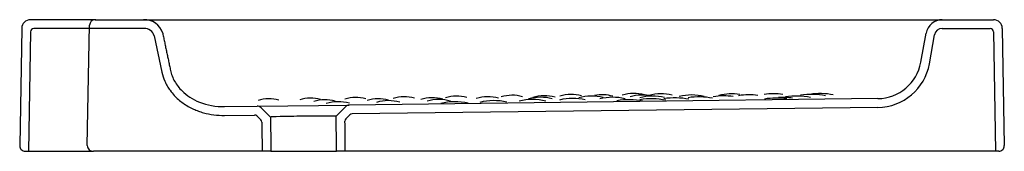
# Model space of a CAD drawing. Header units: millimetres. Extents: x -0.8 to 0, y 0 to 0.107.
import ezdxf

# ---------------------------------------------------------------- set-up
doc = ezdxf.new("R2010")
doc.units = ezdxf.units.MM
doc.layers.add('BLOCKS', color=3, linetype='Continuous')

msp = doc.modelspace()

# ---------------------------------------------------------------- linework, layer by layer
at = {"layer": 'BLOCKS'}
for p, q in [((-0.7381, 0.10669), (-0.79123, 0.10669)), ((-0.73874, 0.10669), (-0.69938, 0.10669)), ((-0.69938, 0.10669), (-0.07899, 0.10669)), ((-0.07899, 0.10669), (-0.05038, 0.10669)), ((-0.05038, 0.10669), (-0.00877, 0.10669)), ((-0.79834, 0.0997), (-0.8, 0.00452)), ((-0.79127, 0.09695), (-0.79296, 0)), ((-0.69802, 0.09958), (-0.7886, 0.09958)), ((-0.74513, 0.00452), (-0.74318, 0.10233)), ((-0.05038, 0.09958), (-0.01139, 0.09958)), ((-0.00873, 0.09695), (-0.00703, 0)), ((-0.00166, 0.0997), (0, 0.00452)), ((-0.69063, 0.09365), (-0.68442, 0.06412)), ((-0.06781, 0.07215), (-0.06362, 0.09567)), ((-0.0608, 0.0709), (-0.05662, 0.09442)), ((-0.10277, 0.0427), (-0.53226, 0.03739)), ((-0.63366, 0.03614), (-0.60706, 0.03647)), ((-0.60706, 0.03647), (-0.53226, 0.03739)), ((-0.59622, 0.02771), (-0.60391, 0.03521)), ((-0.54288, 0.02837), (-0.53539, 0.03605)), ((-0.10268, 0.03558), (-0.52997, 0.03031)), ((-0.63357, 0.02903), (-0.60919, 0.02933)), ((-0.60409, 0.02545), (-0.60729, 0.02857)), ((-0.53496, 0.0263), (-0.53184, 0.0295)), ((-0.79555, 0), (-0.74005, 0)), ((-0.59588, 0), (-0.74005, 0)), ((-0.59588, 0), (-0.54254, 0)), ((-0.00444, 0), (-0.54254, 0))]:
    msp.add_line(p, q, dxfattribs=at)
for centre, radius, start, end in [((-0.79123, 0.09958), 0.00711, 90, 179), ((-0.73874, 0.10224), 0.00445, 90, 178.85853), ((-0.69859, 0.09129), 0.01542, 16.4894, 92.91946), ((-0.05042, 0.09327), 0.01342, 89.82099, 169.70866), ((-0.00877, 0.09958), 0.00711, 1, 90), ((-0.7886, 0.09691), 0.00267, 90, 179), ((-0.69859, 0.09129), 0.0083, 16.4894, 92.91946), ((-0.05042, 0.09327), 0.0063, 89.82099, 169.70866), ((-0.01139, 0.09691), 0.00267, 1, 90), ((-0.1031, 0.07857), 0.03587, 270.53055, 349.69104), ((-0.1031, 0.07857), 0.04299, 270.53055, 349.69104), ((-0.59749, 0.01422), 0.02833, 73.46281, 108.11193), ((-0.56369, 0.01446), 0.02859, 73.49496, 107.98572), ((-0.55195, 0.01196), 0.02976, 73.69042, 107.49041), ((-0.54125, 0.00537), 0.03473, 74.82197, 106.09001), ((-0.52693, 0.01507), 0.0285, 73.43217, 107.96836), ((-0.50875, 0.01229), 0.03021, 73.76762, 107.37071), ((-0.50026, 0.00577), 0.03524, 74.94561, 105.99827), ((-0.48753, 0.01438), 0.02977, 73.76706, 107.56805), ((-0.46486, 0.01147), 0.03182, 74.18557, 106.94216), ((-0.45913, 0.0063), 0.03562, 75.02583, 105.90923), ((-0.44638, -0.00827), 0.04838, 77.16928, 103.80233), ((-0.44499, 0.0146), 0.03016, 73.83058, 107.42675), ((-0.41967, 0.01145), 0.03265, 74.40624, 106.67925), ((-0.41484, -0.0057), 0.04672, 76.95301, 104.03048), ((-0.39991, 0.01553), 0.02987, 73.71893, 107.45186), ((-0.38288, -0.00405), 0.04597, 76.8456, 104.12982), ((-0.37667, 0.00663), 0.03713, 75.34741, 105.60519), ((-0.37381, 0.01235), 0.03257, 74.35938, 106.6645), ((-0.35063, -0.00039), 0.04324, 76.38285, 104.28618), ((-0.35197, 0.01518), 0.03091, 73.96843, 107.1324), ((-0.33556, 0.00617), 0.0385, 75.6298, 105.32174), ((-0.32679, 0.0134), 0.03237, 74.26788, 101.10003), ((-0.31823, 0.00138), 0.04239, 76.2515, 104.34569), ((-0.30536, -0.01682), 0.05856, 78.39584, 99.28573), ((-0.30108, 0.01454), 0.03228, 74.29258, 106.74266), ((-0.29437, 0.0113), 0.03429, 76.67256, 106.14695), ((-0.28594, 0.00359), 0.04109, 76.01474, 104.44812), ((-0.2868, -0.01467), 0.05717, 78.22923, 99.31922), ((-0.27899, 0.01195), 0.03467, 74.82635, 106.13149), ((-0.26778, -0.0126), 0.05589, 78.09479, 99.16423), ((-0.25369, 0.00459), 0.04101, 76.01527, 104.62855), ((-0.24813, -0.00816), 0.05225, 77.79875, 99.5489), ((-0.22801, -0.00628), 0.05119, 81.25508, 99.55651), ((-0.22178, 0.00781), 0.0387, 79.76604, 105.10522), ((-0.2077, -0.00294), 0.04869, 81.05036, 99.68055), ((-0.18722, 0.00076), 0.04585, 80.73259, 99.80681), ((-0.18515, -0.01786), 0.06096, 82.11014, 99.13258), ((-0.18033, -0.01722), 0.06083, 82.28795, 92.85297), ((-0.16913, -0.01168), 0.05645, 78.09329, 98.89668), ((-0.15661, -0.0073), 0.0534, 77.64236, 99.66541), ((-0.1497, -0.00324), 0.05003, 77.59326, 99.65747), ((-0.60701, 0.03203), 0.00445, 45.70445, 90.70714), ((-0.53221, 0.03295), 0.00445, 90.70714, 135.70983), ((-0.60915, 0.02666), 0.00267, 45.70445, 90.70714), ((-0.60595, 0.02354), 0.00267, 0.70847, 45.70445), ((-0.53306, 0.02444), 0.00267, 135.70983, 180.70582), ((-0.52993, 0.02764), 0.00267, 90.70714, 135.70983), ((-0.79555, 0.00445), 0.00445, 179, 270), ((-0.74035, 0.00478), 0.00479, 183.11311, 273.50898), ((-0.00444, 0.00445), 0.00445, 270, 1)]:
    msp.add_arc(centre, radius, start, end, dxfattribs=at)
for major_axis, start_param, end_param in [((0.02667, 0.00033), 1.570644, 3.141593), ((-0.02667, 2.16113), 1.570796, 1.58362), ((0.02667, 0.00033), 0, 1.570644), ((-0.02667, 2.16113), 4.699261, 4.712389)]:
    msp.add_ellipse((-0.56955, 0.02804), major_axis=major_axis, ratio=0.012341, start_param=start_param, end_param=end_param, dxfattribs=at)
msp.add_rational_spline([(-0.68381, 0.09567), (-0.68062, 0.08048), (-0.67747, 0.06559)], [1, 1.00003346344, 1.00000027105], degree=2, dxfattribs=at)
for points, knots in [([(-0.68442, 0.06412), (-0.68389, 0.06162), (-0.68311, 0.05919), (-0.68153, 0.05554), (-0.68088, 0.05425), (-0.67945, 0.05175), (-0.67868, 0.05055), (-0.67679, 0.04792), (-0.67565, 0.04653), (-0.67335, 0.04407), (-0.67223, 0.04298), (-0.66984, 0.0409), (-0.66859, 0.03992), (-0.66467, 0.03714), (-0.66184, 0.03552), (-0.65751, 0.03356), (-0.65616, 0.03301), (-0.65344, 0.03203), (-0.65207, 0.03159), (-0.6479, 0.03044), (-0.64508, 0.02988), (-0.63936, 0.02916), (-0.63646, 0.02899), (-0.63357, 0.02903)], [-67.608475, -67.608475, -67.608475, -67.608475, -59.873071, -59.873071, -55.453262, -55.453262, -51.033452, -51.033452, -45.430131, -45.430131, -40.504948, -40.504948, -35.579766, -35.579766, -25.729402, -25.729402, -21.459849, -21.459849, -17.190297, -17.190297, -8.651192, -8.651192, -0.00001, -0.00001, -0.00001, -0.00001]), ([(-0.67747, 0.06559), (-0.67681, 0.06248), (-0.67566, 0.0595), (-0.67247, 0.05382), (-0.67042, 0.0512), (-0.66424, 0.04512), (-0.65949, 0.04204), (-0.6476, 0.03725), (-0.64061, 0.03606), (-0.63366, 0.03614)], [-67.608475, -67.608475, -67.608475, -67.608475, -55.722911, -55.722911, -43.351432, -43.351432, -23.44425, -23.44425, -0.00001, -0.00001, -0.00001, -0.00001])]:
    msp.add_open_spline(points, degree=3, knots=knots, dxfattribs=at)
for points in [[(-0.53542, 0.00009), (-0.53552, 0.00819), (-0.53562, 0.0163), (-0.53572, 0.02441)], [(-0.60329, 0.02357), (-0.60319, 0.01569), (-0.60309, 0.0078), (-0.60299, -0.00009)]]:
    msp.add_open_spline(points, degree=3, dxfattribs=at)

doc.saveas('drawing.dxf')
